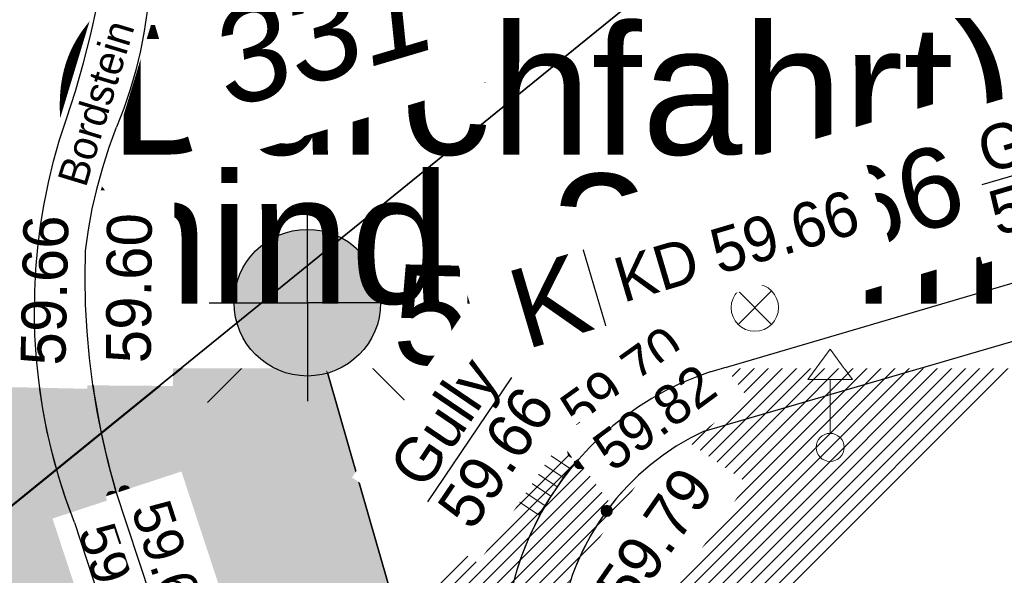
# Model space of a CAD drawing. Header units: millimetres. Extents: x 32365810 to 32368499, y 5620272 to 5622478.
# Tile 184 of 249: x 32366704.24 to 32366714.12, y 5620714.86 to 5620720.43. Entities that reach past the tile are written whole.
import ezdxf

# ---------------------------------------------------------------- set-up
doc = ezdxf.new("R2010")
doc.units = ezdxf.units.MM
for name, pattern in [('1000.100', [0]), ('1000.220', [1.5, 0.925, -0.575]), ('1600.2028', [0]), ('BAULINIE2', [7, 3.5, -1, 0.25, -1, 0.25, -1]), ('LTYPE310', [1, 0.5, -0.5])]:
    doc.linetypes.add(name, pattern=pattern)
doc.layers.get('0').update_dxf_attribs({"color": 1, "linetype": 'CONTINUOUS'})
for name, color, linetype in [('_HB_Baumsatzung', 251, 'CONTINUOUS'), ('_HB_Koordinat_Kreis', 7, 'CONTINUOUS'), ('_HB_Koordinat_Kreuz', 7, 'CONTINUOUS'), ('_K_Höhen_ gemessen (NHN)', 251, 'CONTINUOUS'), ('_K_Leitungen Kanalbestand (AMT 66)', 251, 'CONTINUOUS'), ('_K_Topographie_ örtl. Aufnahme', 251, 'CONTINUOUS'), ('BAULINIE_B', 7, 'CONTINUOUS'), ('BAULINIE_FA', 1, 'CONTINUOUS'), ('BAULINIE_GL', 7, 'CONTINUOUS'), ('BESONDERE-VERKEHRSFLÄCHEN_FA', 40, 'CONTINUOUS'), ('KERNGEBIETE_FA', 42, 'CONTINUOUS'), ('UMGR_BESONDERE-VERKEHRSFLÄCHEN', 7, 'CONTINUOUS'), ('UMGR_KERNGEBIETE', 7, 'CONTINUOUS')]:
    doc.layers.add(name, color=color, linetype=linetype)
for name, color, linetype, lineweight in [('_HB_geplanteGeländehöhe_', 5, 'CONTINUOUS', 30), ('_HB_Legende text', 7, 'LTYPE310', 18), ('_K_Flurstücke_Grenzpunkte', 251, 'CONTINUOUS', 50)]:
    doc.layers.add(name, color=color, linetype=linetype, lineweight=lineweight)
doc.layers.add('_HB_Koordinat_Hintergrund_Schraffur', color=7, linetype='CONTINUOUS', true_color=0xffffff)
for name, color, linetype, transparency in [('Beschriftung Kanalbestand (AMT 66)', 7, 'CONTINUOUS', 0.75), ('Beschriftung Topographie', 7, 'CONTINUOUS', 0.75), ('Bäume_ gemessen', 7, 'CONTINUOUS', 0.75), ('Flurstücke_Grenzpunkte', 11, 'CONTINUOUS', 0.75), ('Höhen_ gemessen (NHN)', 7, 'CONTINUOUS', 0.75), ('Höhentexte_ gemessen (NHN)', 7, 'CONTINUOUS', 0.75), ('Leitungen Kanalbestand (AMT 66)', 7, 'CONTINUOUS', 0.75), ('Symbole Topographie', 7, 'CONTINUOUS', 0.75), ('Topographie_ örtl. Aufnahme', 7, 'CONTINUOUS', 0.75), ('weitere Entwässerungsleitungen', 7, 'CONTINUOUS', 0.75)]:
    doc.layers.add(name, color=color, linetype=linetype, transparency=transparency)
doc.styles.add('Arial', font='arial.ttf')
doc.styles.add('Beschriftung Topographie_ blau', font='GOTHIC.TTF')
doc.styles.add('Flurstücksnummer - K 10 700', font='ariali.ttf')
doc.styles.add('Höhe NHN_ gemessen_ blau', font='GOTHIC.TTF')
doc.styles.add('Höhe NHN_ gemessen_ schwarz', font='GOTHIC.TTF')
doc.styles.add('Kanal_ Höhe_ NHN (Deckel_Sohle)_ lila', font='GOTHIC.TTF')
doc.styles.add('PZV', font='arial.ttf', dxfattribs={"width": 0.8})

# ---------------------------------------------------------------- blocks, each defined once
blk = doc.blocks.new('S1000.258')
at = {"lineweight": -2}
blk.add_hatch(color=0, dxfattribs=at).paths.add_polyline_path([(-0.5, -0.5), (-0.5, 0.5), (0.5, 0.5), (0.5, -0.5)], flags=0)
blk = doc.blocks.new('S1000.345')
at = {"color": 0, "lineweight": -2}
for p, q in [((-0.353554, 0.353554), (0.353554, -0.353554)), ((-0.353554, -0.353554), (0.353554, 0.353554))]:
    blk.add_line(p, q, dxfattribs=at)
blk.add_circle((0, 0), 0.5, dxfattribs=at)
blk = doc.blocks.new('x')
at = {"layer": '_HB_geplanteGeländehöhe_', "linetype": 'ByBlock'}
for points in [[(32366248.4914857, 5621987.05962121), (32366249.4914857, 5621988.05962121)], [(32366248.4914857, 5621988.05962121), (32366249.4914857, 5621987.05962121)]]:
    blk.add_lwpolyline(points, dxfattribs=at)
blk = doc.blocks.new('S1000.460', base_point=(0, -0.375))
at = {"color": 0, "lineweight": -2}
for p, q in [((-0.2, 0.23), (0, 0.5)), ((0, 0.5), (0.2, 0.23)), ((0.2, 0.23), (-0.2, 0.23)), ((0, -0.25), (0, 0.23))]:
    blk.add_line(p, q, dxfattribs=at)
blk.add_circle((0, -0.375), 0.125, dxfattribs=at)
blk = doc.blocks.new('S1000.507', base_point=(0, -0.25))
at = {"color": 0, "lineweight": -2}
for p, q in [((-0.5, 0.25), (-0.3, 0.25)), ((-0.5, -0.25), (-0.5, 0.25)), ((-0.3, 0.25), (-0.1, 0.25)), ((-0.3, 0.25), (-0.3, -0.25)), ((-0.1, 0.25), (0.1, 0.25)), ((-0.1, 0.25), (-0.1, -0.25)), ((0.1, 0.25), (0.3, 0.25)), ((0.1, 0.25), (0.1, -0.25)), ((0.3, 0.25), (0.5, 0.25)), ((0.3, 0.25), (0.3, -0.25)), ((0.5, 0.25), (0.5, -0.25)), ((-0.3, -0.25), (-0.5, -0.25)), ((-0.1, -0.25), (-0.3, -0.25)), ((0.1, -0.25), (-0.1, -0.25)), ((0.3, -0.25), (0.1, -0.25)), ((0.5, -0.25), (0.3, -0.25))]:
    blk.add_line(p, q, dxfattribs=at)
blk = doc.blocks.new('S1000.15')
at = {"color": 0, "lineweight": -2}
for p, q in [((-0.5, 0.05), (-0.485, 0.1)), ((0.495, 0.05), (-0.5, 0.05)), ((-0.5, -0.05), (-0.5, 0)), ((-0.5, 0), (0.5, 0)), ((-0.485, 0.1), (0.49, 0.1)), ((-0.475, 0.15), (-0.455, 0.2)), ((0.475, 0.15), (-0.475, 0.15)), ((-0.455, 0.2), (0.455, 0.2)), ((-0.43, 0.25), (-0.4, 0.3)), ((0.43, 0.25), (-0.43, 0.25)), ((-0.4, 0.3), (0.395, 0.3)), ((-0.355, 0.35), (-0.295, 0.4)), ((0.36, 0.35), (-0.355, 0.35)), ((-0.295, 0.4), (0.3, 0.4)), ((0.22, 0.45), (-0.215, 0.45)), ((0.3, 0.4), (0.22, 0.45)), ((0.395, 0.3), (0.36, 0.35)), ((0.455, 0.2), (0.43, 0.25)), ((0.49, 0.1), (0.475, 0.15)), ((0.5, 0), (0.495, 0.05)), ((0.495, -0.05), (-0.5, -0.05)), ((-0.475, -0.15), (-0.49, -0.1)), ((-0.49, -0.1), (0.485, -0.1)), ((0.475, -0.15), (-0.475, -0.15)), ((-0.43, -0.25), (-0.455, -0.2)), ((-0.455, -0.2), (0.46, -0.2)), ((0.425, -0.25), (-0.43, -0.25)), ((-0.355, -0.35), (-0.4, -0.3)), ((-0.4, -0.3), (0.395, -0.3)), ((0.345, -0.35), (-0.355, -0.35)), ((-0.205, -0.45), (-0.29, -0.4)), ((-0.29, -0.4), (0.285, -0.4)), ((0.2, -0.45), (-0.205, -0.45)), ((0.285, -0.4), (0.345, -0.35)), ((0.395, -0.3), (0.425, -0.25)), ((0.46, -0.2), (0.475, -0.15)), ((0.485, -0.1), (0.495, -0.05))]:
    blk.add_line(p, q, dxfattribs=at)
blk.add_circle((0, 0), 0.5, dxfattribs=at)
blk = doc.blocks.new('O805')
at = {"layer": 'Flurstücke_Grenzpunkte', "color": 7, "linetype": '1600.2028', "lineweight": 35}
blk.add_line((32366213.421, 5622080.678), (32366203.521, 5622072.647), dxfattribs=at)
blk = doc.blocks.new('O1605')
at = {"layer": 'Flurstücke_Grenzpunkte', "color": 7, "linetype": '1600.2028', "lineweight": 35}
blk.add_line((32366213.421, 5622080.678), (32366203.521, 5622072.647), dxfattribs=at)
at = {"layer": 'Flurstücke_Grenzpunkte', "color": 7, "lineweight": 18, "insert": (32366207.579382, 5622077.583938), "char_height": 0.95, "attachment_point": 8, "rotation": 16.51246735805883, "line_spacing_factor": 0.69, "style": 'Flurstücksnummer - K 10 700', "bg_fill": 2}
blk.add_mtext('331', dxfattribs=at)

msp = doc.modelspace()

# ---------------------------------------------------------------- hatches: boundary and pattern name
at = {"layer": 'BESONDERE-VERKEHRSFLÄCHEN_FA', "true_color": 0xffd24a}
h = msp.add_hatch(dxfattribs=at)
h.set_pattern_fill('AWS_VBZF', color=41, scale=0.5, style=0, pattern_type=2)
h.set_pattern_definition([(45, (503.2695410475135, -1357.696340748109), (0, 7.071067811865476), [5.2, -4.8]), (45, (503.1281196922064, -1357.696340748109), (0, 7.071067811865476), [5.4, -4.6]), (45, (502.9866983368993, -1357.696340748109), (0, 7.071067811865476), [5.6, -4.4]), (45, (502.8452769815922, -1357.696340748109), (0, 7.071067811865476), [5.8, -4.2]), (45, (502.7038556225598, -1357.696340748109), (0, 7.071067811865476), [6, -4]), (45, (502.5624342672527, -1357.696340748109), (0, 7.071067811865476), [6.2, -3.8]), (45, (502.4210129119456, -1357.696340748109), (0, 7.071067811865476), [6.4, -3.6]), (45, (502.2795915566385, -1357.696340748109), (0, 7.071067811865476), [6.6, -3.4]), (45, (502.1381701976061, -1357.696340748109), (0, 7.071067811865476), [6.8, -3.2]), (45, (501.996748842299, -1357.696340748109), (0, 7.071067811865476), [7, -3]), (45, (501.8553274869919, -1357.696340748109), (0, 7.071067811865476), [7.2, -2.8]), (45, (501.7139061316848, -1357.696340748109), (0, 7.071067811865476), [7.4, -2.6]), (45, (501.5724847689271, -1357.696340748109), (0, 7.071067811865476), [7.6, -2.4]), (45, (501.4310634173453, -1357.696340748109), (0, 7.071067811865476), [7.8, -2.2]), (45, (501.2896420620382, -1357.696340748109), (0, 7.071067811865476), [8, -2]), (45, (501.1482207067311, -1357.696340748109), (0, 7.071067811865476), [8.2, -1.8]), (45, (501.0067993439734, -1357.696340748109), (0, 7.071067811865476), [8.4, -1.6]), (45, (500.8653779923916, -1357.696340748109), (0, 7.071067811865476), [8.6, -1.4]), (45, (500.7239566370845, -1357.696340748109), (0, 7.071067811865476), [8.8, -1.2]), (45, (500.5825352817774, -1357.696340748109), (0, 7.071067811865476), [9, -1]), (45, (500.4411139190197, -1357.696340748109), (0, 7.071067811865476), [9.2, -0.8]), (45, (500.2996925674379, -1357.696340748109), (0, 7.071067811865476), [9.4, -0.6]), (45, (500.1582712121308, -1357.696340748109), (0, 7.071067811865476), [9.6, -0.4]), (45, (500.0168498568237, -1357.696340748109), (7.071067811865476, 0), [9.8, -0.2]), (45, (503.4109624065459, -1357.696340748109), (7.071067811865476, 0), [5, -5]), (45, (499.8754285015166, -1357.696340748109), (7.071067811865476, 0), [10]), (45, (499.8754285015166, -1353.170857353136), (7.071067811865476, 0), [3.6, -6.4]), (45, (499.8754285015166, -1353.312278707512), (7.071067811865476, 0), [3.8, -6.2]), (45, (499.8754285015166, -1353.453700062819), (7.071067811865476, 0), [4, -6]), (45, (499.8754285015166, -1353.595121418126), (7.071067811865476, 0), [4.2, -5.8]), (45, (499.8754285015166, -1353.73654277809), (7.071067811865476, 0), [4.4, -5.6]), (45, (499.8754285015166, -1353.877964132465), (7.071067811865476, 0), [4.6, -5.4]), (45, (499.8754285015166, -1354.019385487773), (0, 7.071067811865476), [4.8, -5.2]), (45, (499.8754285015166, -1354.16080684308), (7.071067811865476, 0), [5, -5]), (45, (499.8754285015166, -1352.60517194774), (7.071067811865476, 0), [2.8, -7.2]), (45, (499.8754285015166, -1352.746593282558), (7.071067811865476, 0), [3, -7]), (45, (499.8754285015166, -1352.888014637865), (7.071067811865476, 0), [3.2, -6.8]), (45, (499.8754285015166, -1353.029435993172), (7.071067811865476, 0), [3.4, -6.6]), (45, (499.8754285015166, -1351.190958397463), (7.071067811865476, 0), [0.8, -9.2]), (45, (499.8754285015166, -1351.049537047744), (7.071067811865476, 0), [0.6, -9.4]), (45, (499.8754285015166, -1351.190958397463), (7.071067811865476, 0), [0.8, -9.2]), (45, (499.8754285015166, -1351.332379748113), (7.071067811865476, 0), [1, -9]), (45, (499.8754285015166, -1351.473801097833), (7.071067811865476, 0), [1.2, -8.8]), (45, (499.8754285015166, -1351.615222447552), (7.071067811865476, 0), [1.4, -8.6]), (45, (499.8754285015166, -1351.756643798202), (7.071067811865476, 0), [1.6, -8.4]), (45, (499.8754285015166, -1352.039486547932), (7.071067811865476, 0), [2, -8]), (45, (499.8754285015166, -1352.180907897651), (7.071067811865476, 0), [2.2, -7.8]), (45, (499.8754285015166, -1352.322329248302), (7.071067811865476, 0), [2.4, -7.6]), (45, (499.8754285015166, -1352.463750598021), (7.071067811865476, 0), [2.6, -7.4]), (45, (499.8754285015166, -1351.898065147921), (7.071067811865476, 0), [1.8, -8.2]), (45, (499.8754285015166, -1350.908115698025), (7.071067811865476, 0), [0.4, -9.6]), (45, (499.8754285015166, -1350.766694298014), (0, 7.071067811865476), [0.2, -9.8])])
h.paths.add_polyline_path([(32366719.8224795, 5620688.519158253), (32366731.1406285, 5620675.183563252), (32366714.38044531, 5620662.955451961), (32366717.80558067, 5620652.197110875), (32366724.4254285, 5620654.229659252), (32366743.4584285, 5620659.978659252), (32366743.72530459, 5620660.058965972), (32366743.1710545, 5620661.732718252), (32366730.0425285, 5620701.378901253), (32366716.0852575, 5620718.810685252), (32366713.2464285, 5620722.931659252), (32366709.4674285, 5620727.586659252), (32366703.4251335, 5620722.754929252), (32366707.1235985, 5620717.591997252), (32366707.7475385, 5620715.425424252), (32366708.88378613, 5620711.47991374), (32366711.2652425, 5620712.478341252)], flags=0)
at = {"layer": 'KERNGEBIETE_FA'}
msp.add_hatch(color=256, dxfattribs=at).paths.add_polyline_path([(32366705.2674285, 5620656.306659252), (32366714.38044531, 5620662.95545196), (32366731.1406285, 5620675.183563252), (32366719.8224795, 5620688.519158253), (32366711.2652425, 5620712.478341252), (32366708.8837855, 5620711.479915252), (32366707.7475385, 5620715.425424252), (32366707.1235985, 5620717.591997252), (32366703.47376654, 5620722.687039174), (32366703.4251335, 5620722.754929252), (32366709.4674285, 5620727.586659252), (32366713.2464285, 5620722.931659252), (32366716.0852575, 5620718.810685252), (32366730.0425285, 5620701.378901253), (32366743.1710545, 5620661.732718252), (32366767.9134285, 5620669.954659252), (32366773.8814285, 5620671.893659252), (32366779.8604285, 5620673.836659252), (32366785.7934285, 5620675.726659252), (32366799.3534285, 5620680.171659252), (32366795.2334285, 5620696.616659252), (32366793.4664285, 5620703.779659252), (32366791.8854285, 5620710.185659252), (32366791.8204285, 5620710.457659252), (32366791.32757302, 5620712.499503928), (32366791.32720713, 5620712.501019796), (32366782.88164983, 5620747.490011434), (32366782.3304285, 5620749.773659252), (32366779.2794285, 5620762.409659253), (32366774.3714285, 5620775.592659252), (32366766.3304285, 5620772.552659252), (32366764.5794285, 5620776.186659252), (32366756.7024285, 5620771.880659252), (32366748.3894285, 5620767.336659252), (32366745.6674285, 5620765.882659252), (32366742.5764285, 5620764.231659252), (32366735.2664285, 5620760.327659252), (32366720.1184285, 5620752.236659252), (32366714.0414285, 5620748.990659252), (32366709.9014285, 5620746.779659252), (32366711.2314285, 5620744.448659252), (32366709.6784285, 5620743.190659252), (32366707.1144285, 5620741.113659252), (32366705.5984285, 5620739.885659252), (32366701.9094285, 5620736.896659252), (32366695.9746285, 5620732.089638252), (32366692.1044285, 5620728.953659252), (32366687.0664285, 5620724.768659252), (32366682.4064285, 5620721.071659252), (32366679.9164285, 5620719.079659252), (32366678.8874285, 5620718.271659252), (32366674.3954285, 5620714.747659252), (32366668.3894285, 5620710.033659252), (32366659.3444285, 5620702.839659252), (32366658.9674285, 5620703.305659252), (32366649.8944285, 5620695.981659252), (32366654.8644285, 5620689.784659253), (32366667.7294285, 5620679.628659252), (32366671.8604285, 5620676.219659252), (32366674.9514285, 5620673.669659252), (32366678.0124285, 5620671.145659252), (32366681.0714285, 5620668.620659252), (32366688.7664285, 5620662.335659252), (32366693.2054285, 5620658.653659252), (32366697.0404285, 5620655.472659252), (32366698.4244285, 5620654.324659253), (32366700.2294285, 5620654.847659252)], flags=0)

# ---------------------------------------------------------------- linework, layer by layer
at = {"layer": '_K_Flurstücke_Grenzpunkte', "linetype": '1600.2028', "lineweight": 35}
msp.add_line((32366713.2464285, 5620722.931659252), (32366703.3464285, 5620714.900659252), dxfattribs=at)
at = {"layer": '_K_Flurstücke_Grenzpunkte', "linetype": '1600.2028'}
msp.add_lwpolyline([(32366732.3684285, 5620736.267659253), (32366729.5694285, 5620734.432659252), (32366723.7784285, 5620730.639659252), (32366721.2294285, 5620728.969659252), (32366718.4124285, 5620727.125659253), (32366717.0654285, 5620726.028659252), (32366713.2464285, 5620722.931659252), (32366703.3464285, 5620714.900659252), (32366700.8704285, 5620712.841659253), (32366698.2944285, 5620710.699659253), (32366693.5784285, 5620706.976659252), (32366692.8404285, 5620706.378659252), (32366711.3314285, 5620683.053659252), (32366708.1544285, 5620677.504659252), (32366714.4474285, 5620674.150659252), (32366719.0724285, 5620659.740659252), (32366766.3324285, 5620674.617659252)], dxfattribs=at)
at = {"layer": '_K_Topographie_ örtl. Aufnahme', "linetype": '1000.100'}
for p, q in [((32366711.1638695, 5620716.898323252), (32366721.1332935, 5620719.827741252)), ((32366711.1057955, 5620716.305342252), (32366721.2737095, 5620719.268730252))]:
    msp.add_line(p, q, dxfattribs=at)
for points in [[(32366704.74475371, 5620723.718452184, -0.2505819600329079), (32366705.20956806, 5620719.354140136, 0.06431808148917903), (32366704.89653457, 5620718.112131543, 0.0792620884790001), (32366705.19949456, 5620715.714491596)], [(32366704.78602617, 5620715.388071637, -0.1778483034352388), (32366704.70508761, 5620719.435641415, 0.05872253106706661), (32366705.14392585, 5620721.44798495, 0.0892521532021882), (32366704.26071085, 5620723.304844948)], [(32366711.10579547, 5620716.305342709, 0.1262753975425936), (32366710.12677474, 5620715.504585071, 0.1438497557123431), (32366709.63735652, 5620714.156565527, 0.02418135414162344), (32366709.63387151, 5620713.910668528, 0.03201291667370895), (32366710.10937843, 5620712.091354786)]]:
    msp.add_lwpolyline(points, format="xyb", dxfattribs=at)
for points in [[(32366714.0944285, 5620688.764659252), (32366712.0869045, 5620694.786328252), (32366705.1994945, 5620715.714491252)], [(32366704.7860265, 5620715.388071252), (32366713.4984185, 5620688.982781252), (32366713.7948855, 5620687.954172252)]]:
    msp.add_lwpolyline(points, dxfattribs=at)
msp.add_arc((32366712.1213835, 5620714.025790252), 3.027917, 108.4350026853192, 199.4596594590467, dxfattribs=at)
at = {"layer": '_K_Topographie_ örtl. Aufnahme'}
for p in [(32366704.3899905, 5620717.267191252), (32366709.4545785, 5620715.459815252)]:
    msp.add_point(p, dxfattribs=at)
at = {"layer": 'BAULINIE_B', "linetype": 'BAULINIE2', "const_width": 0.4, "flags": 128}
msp.add_lwpolyline([(32366709.62798071, 5620727.706213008), (32366713.40666515, 5620723.051601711), (32366716.24587756, 5620718.930071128), (32366730.22109903, 5620701.47586808), (32366743.29797884, 5620661.985648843), (32366767.85099308, 5620670.144665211), (32366773.81961633, 5620672.083867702), (32366779.79916923, 5620674.027047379), (32366785.73192525, 5620675.916969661), (32366799.11416693, 5620680.30370006), (32366795.03933637, 5620696.568406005), (32366793.27225468, 5620703.731737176), (32366791.69107749, 5620710.138455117), (32366791.62595862, 5620710.41095253), (32366791.13315655, 5620712.452575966), (32366791.13279061, 5620712.454092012), (32366782.68723331, 5620747.44308365), (32366782.13601533, 5620749.726717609), (32366779.08782298, 5620762.351089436), (32366774.25413063, 5620775.334497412), (32366766.22978142, 5620772.30079245), (32366764.49063668, 5620775.910188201), (32366756.79835567, 5620771.705165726), (32366748.48451025, 5620767.160703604), (32366745.76165573, 5620765.706247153), (32366742.67064634, 5620764.055242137), (32366735.36065554, 5620760.151247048), (32366720.21265763, 5620752.060248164), (32366714.13564566, 5620748.814241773), (32366710.17706926, 5620746.700132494), (32366711.48934427, 5620744.400197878), (32366709.8043187, 5620743.03525122), (32366707.24031533, 5620740.958248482), (32366705.72433599, 5620739.730265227), (32366702.03531021, 5620736.741244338), (32366696.10053993, 5620731.934247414), (32366692.23128717, 5620728.79903596), (32366687.19249386, 5620724.613376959), (32366682.53104959, 5620720.915231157), (32366680.040659, 5620718.922918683), (32366679.0108752, 5620718.114303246), (32366674.51891181, 5620714.590331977), (32366668.51341932, 5620709.876730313), (32366659.31369141, 5620702.55966645), (32366658.93759675, 5620703.024547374), (32366650.17518257, 5620695.951261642), (32366655.00621334, 5620689.927539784), (32366667.85505408, 5620679.784296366), (32366671.98770287, 5620676.373935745), (32366675.07866534, 5620673.823966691), (32366678.13974484, 5620671.299901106), (32366681.19834569, 5620668.775230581), (32366688.89353098, 5620662.490079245), (32366693.33311366, 5620658.807595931), (32366697.16811496, 5620655.626594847), (32366698.47055177, 5620654.546249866), (32366700.17379466, 5620655.039765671), (32366705.17798463, 5620656.488974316), (32366730.8488573, 5620675.218261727), (32366719.64639786, 5620688.417545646), (32366711.14789596, 5620712.212277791), (32366708.75380482, 5620711.208554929), (32366707.5553494, 5620715.37007672), (32366706.94094487, 5620717.503538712), (32366703.31117872, 5620722.570569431)], dxfattribs=at)
at = {"layer": 'BAULINIE_FA', "const_width": 0.9}
msp.add_lwpolyline([(32366719.42629581, 5620688.290529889), (32366711.00121278, 5620711.879698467), (32366708.59132897, 5620710.869354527), (32366707.31511302, 5620715.300892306), (32366706.71262782, 5620717.392965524), (32366703.10794394, 5620722.424982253)], dxfattribs=at)
at = {"layer": 'BAULINIE_GL'}
msp.add_lwpolyline([(32366719.8224795, 5620688.519158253), (32366711.2652425, 5620712.478341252), (32366708.8837855, 5620711.479915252), (32366707.7475385, 5620715.425424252), (32366707.1235985, 5620717.591997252), (32366703.47376654, 5620722.687039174)], dxfattribs=at)
at = {"layer": 'Topographie_ örtl. Aufnahme', "color": 7, "true_color": 0xffffff}
msp.add_point((32366709.4545765, 5620715.459814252, 59.653), dxfattribs=at)
at = {"layer": 'UMGR_BESONDERE-VERKEHRSFLÄCHEN'}
msp.add_lwpolyline([(32366719.8224795, 5620688.519158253), (32366731.1406285, 5620675.183563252), (32366714.38044531, 5620662.955451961), (32366717.80558067, 5620652.197110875), (32366724.4254285, 5620654.229659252), (32366743.4584285, 5620659.978659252), (32366743.72530459, 5620660.058965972), (32366743.1710545, 5620661.732718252), (32366730.0425285, 5620701.378901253), (32366716.0852575, 5620718.810685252), (32366713.2464285, 5620722.931659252), (32366709.4674285, 5620727.586659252), (32366703.4251335, 5620722.754929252), (32366707.1235985, 5620717.591997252), (32366707.7475385, 5620715.425424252), (32366708.88378613, 5620711.47991374), (32366711.2652425, 5620712.478341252)], close=True, dxfattribs=at)
at = {"layer": 'UMGR_KERNGEBIETE'}
msp.add_lwpolyline([(32366719.8224795, 5620688.519158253), (32366711.2652425, 5620712.478341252), (32366708.8837855, 5620711.479915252), (32366707.7475385, 5620715.425424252), (32366707.1235985, 5620717.591997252), (32366703.47376654, 5620722.687039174), (32366703.4251335, 5620722.754929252), (32366709.4674285, 5620727.586659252), (32366713.2464285, 5620722.931659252), (32366716.0852575, 5620718.810685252), (32366730.0425285, 5620701.378901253), (32366743.1710545, 5620661.732718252)], dxfattribs=at)

# ---------------------------------------------------------------- block references
at = {"layer": '_HB_geplanteGeländehöhe_', "color": 5, "linetype": 'ByBlock', "xscale": 2, "yscale": 2, "zscale": 2}
msp.add_blockref('x', (-32365790.86109602, -5623257.528651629), dxfattribs=at)
at = {"layer": '_K_Leitungen Kanalbestand (AMT 66)', "xscale": 0.475, "yscale": 0.475, "zscale": 0.475}
msp.add_blockref('S1000.345', (32366711.6132815, 5620717.543466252), dxfattribs=at)
at = {"layer": '_K_Topographie_ örtl. Aufnahme', "xscale": 0.15000000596, "yscale": 0.15000000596, "zscale": 0.15000000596, "rotation": 108.216253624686}
msp.add_blockref('S1000.258', (32366705.1994945, 5620715.714491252), dxfattribs=at)
at = {"layer": 'Höhen_ gemessen (NHN)', "color": 7, "lineweight": 18, "xscale": 0.1125, "yscale": 0.1125, "zscale": 0.1125}
for p in [(32366705.1654265, 5620715.646658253, 59.709), (32366705.2904265, 5620715.701658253, 59.668), (32366710.1267725, 5620715.504584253, 59.787)]:
    msp.add_blockref('S1000.15', p, dxfattribs=at)
at = {"layer": 'Topographie_ örtl. Aufnahme', "color": 7, "lineweight": 18, "xscale": 0.15000000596, "yscale": 0.15000000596, "zscale": 0.15000000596, "rotation": 108.216253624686}
msp.add_blockref('S1000.258', (32366705.1994925, 5620715.714490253, 59.668), dxfattribs=at)

# ---------------------------------------------------------------- next in the draw order: texts
at = {"layer": '_K_Höhen_ gemessen (NHN)', "insert": (32366705.42166518, 5620719.958151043), "char_height": 0.9, "width": 6.48035329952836, "attachment_point": 8, "rotation": 308.8633331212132, "line_spacing_factor": 0.69, "style": 'Höhe NHN_ gemessen_ schwarz', "bg_fill": 2}
msp.add_mtext('59.55', dxfattribs=at)
at = {"layer": 'Höhentexte_ gemessen (NHN)', "color": 7, "lineweight": 25, "insert": (32366705.0225125, 5620714.662251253, 59.685), "char_height": 0.4, "attachment_point": 8, "rotation": 288.2162395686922, "line_spacing_factor": 0.69, "style": 'Höhe NHN_ gemessen_ schwarz', "bg_fill": 2}
msp.add_mtext('59.71', dxfattribs=at)

# ---------------------------------------------------------------- next in the draw order: texts
at = {"layer": '_K_Flurstücke_Grenzpunkte', "color": 0, "lineweight": 18, "insert": (32366709.36955097, 5620720.355729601), "char_height": 1.3, "width": 9.505219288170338, "attachment_point": 5, "line_spacing_factor": 0.69, "style": 'Flurstücksnummer - K 10 700', "bg_fill": 2}
msp.add_mtext('\\fArial|b0|i0|c0|p0;Lichte Höhe (Durchfahrt) mind. 3,5 m', dxfattribs=at)
at = {"layer": 'Höhentexte_ gemessen (NHN)', "color": 7, "lineweight": 25, "insert": (32366705.5561685, 5620714.884529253, 59.644), "char_height": 0.4, "attachment_point": 8, "rotation": 288.2162395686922, "line_spacing_factor": 0.69, "style": 'Höhe NHN_ gemessen_ schwarz', "bg_fill": 2}
msp.add_mtext('59.67', dxfattribs=at)

# ---------------------------------------------------------------- next in the draw order: hatches: boundary and pattern name
at = {"layer": '_HB_Koordinat_Hintergrund_Schraffur', "linetype": 'ByBlock'}
msp.add_hatch(color=256, dxfattribs=at).paths.add_polyline_path([(32366707.85875575, 5620717.592243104, 1), (32366706.38829965, 5620717.592243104, 1)])

# ---------------------------------------------------------------- next in the draw order: linework, layer by layer
at = {"layer": '_HB_Baumsatzung', "linetype": '1000.220'}
msp.add_circle((32366718.3361485, 5620711.107207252), 4.998732, dxfattribs=at)
at = {"layer": '_HB_Koordinat_Kreis'}
msp.add_circle((32366707.1235277, 5620717.592243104), 0.7352280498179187, dxfattribs=at)
at = {"layer": '_HB_Koordinat_Kreuz'}
for points in [[(32366708.11045526, 5620717.592243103), (32366707.1235277, 5620717.592243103), (32366707.1235277, 5620718.579170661)], [(32366706.13660014, 5620717.592243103), (32366707.1235277, 5620717.592243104), (32366707.1235277, 5620716.605315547)]]:
    msp.add_lwpolyline(points, dxfattribs=at)

# ---------------------------------------------------------------- next in the draw order: block references
at = {"layer": 'Höhen_ gemessen (NHN)', "color": 7, "lineweight": 18, "xscale": 0.1125, "yscale": 0.1125, "zscale": 0.1125}
for p in [(32366704.8554265, 5620717.701658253, 59.665), (32366704.9674265, 5620717.714658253, 59.603), (32366709.7934265, 5620716.093658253, 59.696), (32366709.8574265, 5620715.982658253, 59.816)]:
    msp.add_blockref('S1000.15', p, dxfattribs=at)
at = {"layer": 'Leitungen Kanalbestand (AMT 66)', "color": 251, "lineweight": 18, "xscale": 0.475, "yscale": 0.475, "zscale": 0.475}
msp.add_blockref('S1000.345', (32366711.6132815, 5620717.543466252, 59.665), dxfattribs=at)
at = {"layer": 'Symbole Topographie', "color": 7, "lineweight": 18, "xscale": 1.125, "yscale": 1.125, "zscale": 1.125}
msp.add_blockref('S1000.460', (32366712.3688475, 5620716.141033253, 59.835), dxfattribs=at)
at = {"layer": 'weitere Entwässerungsleitungen', "color": 7, "lineweight": 18, "xscale": 0.5625, "yscale": 0.5625, "zscale": 0.5625, "rotation": 56.45114124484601}
msp.add_blockref('S1000.507', (32366709.5978715, 5620715.699162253, 59.658), dxfattribs=at)

# ---------------------------------------------------------------- next in the draw order: texts
at = {"layer": '_HB_geplanteGeländehöhe_', "color": 5, "linetype": 'ByBlock', "insert": (32366707.99509232, 5620717.979599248), "char_height": 1, "width": 5.600000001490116, "attachment_point": 1, "rotation": 358.59993279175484, "style": 'Arial'}
msp.add_mtext('59,9', dxfattribs=at)
at = {"layer": '_HB_Legende text', "insert": (32366709.2082297, 5620721.305599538), "char_height": 2, "width": 72.02427216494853, "attachment_point": 1, "style": 'PZV'}
msp.add_mtext('\\P         8\\P', dxfattribs=at)
at = {"layer": 'Beschriftung Topographie', "color": 142, "lineweight": 25, "true_color": 0x0087cd, "insert": (32366705.0044855, 5620719.594105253), "char_height": 0.3, "attachment_point": 5, "rotation": 73.10378775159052, "line_spacing_factor": 0.69, "style": 'Beschriftung Topographie_ blau', "bg_fill": 2}
msp.add_mtext('Bordstein', dxfattribs=at)
at = {"layer": 'Höhentexte_ gemessen (NHN)', "color": 7, "lineweight": 25, "insert": (32366704.7171425, 5620717.711294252, 59.641), "char_height": 0.45, "attachment_point": 8, "rotation": 88.75280145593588, "line_spacing_factor": 0.69, "style": 'Höhe NHN_ gemessen_ schwarz', "bg_fill": 2}
msp.add_mtext('59.66', dxfattribs=at)

# ---------------------------------------------------------------- next in the draw order: texts
at = {"layer": 'Beschriftung Kanalbestand (AMT 66)', "color": 251, "lineweight": 25, "insert": (32366711.4306395, 5620718.159564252, 59.665), "char_height": 0.8, "attachment_point": 5, "rotation": 16.51246735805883, "line_spacing_factor": 0.69, "style": 'Arial', "bg_fill": 2}
msp.add_mtext('KD 59.66', dxfattribs=at)
at = {"layer": 'Höhentexte_ gemessen (NHN)', "color": 7, "lineweight": 25, "insert": (32366705.5639745, 5620717.736553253, 59.579), "char_height": 0.45, "attachment_point": 8, "rotation": 89.55635433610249, "line_spacing_factor": 0.69, "style": 'Höhe NHN_ gemessen_ schwarz', "bg_fill": 2}
msp.add_mtext('59.60', dxfattribs=at)

# ---------------------------------------------------------------- next in the draw order: block references
at = {"layer": 'Leitungen Kanalbestand (AMT 66)', "color": 7, "lineweight": 18, "xscale": 0.475, "yscale": 0.475, "zscale": 0.475}
msp.add_blockref('S1000.345', (32366711.6132795, 5620717.543465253, 59.665), dxfattribs=at)

# ---------------------------------------------------------------- next in the draw order: texts
at = {"layer": 'Beschriftung Kanalbestand (AMT 66)', "color": 200, "lineweight": 25, "true_color": 0xd600ff, "insert": (32366711.4306375, 5620718.159563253, 59.665), "char_height": 0.45, "attachment_point": 5, "rotation": 16.51246735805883, "line_spacing_factor": 0.69, "style": 'Kanal_ Höhe_ NHN (Deckel_Sohle)_ lila', "bg_fill": 2}
msp.add_mtext('KD 59.66', dxfattribs=at)

# ---------------------------------------------------------------- next in the draw order: texts
at = {"layer": 'weitere Entwässerungsleitungen', "color": 200, "lineweight": 25, "true_color": 0xd600ff, "char_height": 0.45, "attachment_point": 5, "line_spacing_factor": 0.69, "style": 'Kanal_ Höhe_ NHN (Deckel_Sohle)_ lila', "bg_fill": 2}
for s, insert, rotation in [('\\SGully/59.72;', (32366714.6175295, 5620718.992260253, 59.695), 16.51246735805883), ('\\SGully/59.66;', (32366708.7531535, 5620716.219226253, 59.634), 55.86954103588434)]:
    msp.add_mtext(s, dxfattribs=dict(at, insert=insert, rotation=rotation))

# ---------------------------------------------------------------- next in the draw order: texts
at = {"layer": 'Höhentexte_ gemessen (NHN)', "color": 7, "lineweight": 25, "insert": (32366710.4018085, 5620716.665344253, 59.672), "char_height": 0.4, "attachment_point": 8, "rotation": 35.47171885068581, "line_spacing_factor": 0.69, "style": 'Höhe NHN_ gemessen_ schwarz', "bg_fill": 2}
msp.add_mtext('59.70', dxfattribs=at)
at = {"layer": 'Höhentexte_ gemessen (NHN)', "color": 142, "lineweight": 25, "true_color": 0x0087cd, "insert": (32366710.4232675, 5620715.365876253), "char_height": 0.45, "attachment_point": 2, "rotation": 55.17252313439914, "line_spacing_factor": 0.69, "style": 'Höhe NHN_ gemessen_ blau', "bg_fill": 2}
msp.add_mtext('59.79', dxfattribs=at)

# ---------------------------------------------------------------- next in the draw order: texts
at = {"layer": 'Höhentexte_ gemessen (NHN)', "color": 7, "lineweight": 25, "insert": (32366710.7284185, 5620716.277583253, 59.792), "char_height": 0.4, "attachment_point": 8, "rotation": 36.28840419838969, "line_spacing_factor": 0.69, "style": 'Höhe NHN_ gemessen_ schwarz', "bg_fill": 2}
msp.add_mtext('59.82', dxfattribs=at)

# ---------------------------------------------------------------- next in the draw order: block references
at = {"layer": 'Flurstücke_Grenzpunkte', "color": 7, "true_color": 0xffffff}
msp.add_blockref('O805', (499.8254265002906, -1357.746341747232), dxfattribs=at)

# ---------------------------------------------------------------- next in the draw order: linework, layer by layer
at = {"layer": 'Bäume_ gemessen', "color": 92, "linetype": '1000.220', "lineweight": 25, "true_color": 0x00d200}
msp.add_circle((32366718.3361465, 5620711.107206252, 60.256), 4.998727, dxfattribs=at)

# ---------------------------------------------------------------- next in the draw order: block references
at = {"layer": 'Flurstücke_Grenzpunkte', "color": 7, "true_color": 0xffffff}
msp.add_blockref('O1605', (499.8254265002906, -1357.746341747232), dxfattribs=at)

# ---------------------------------------------------------------- next in the draw order: linework, layer by layer
at = {"layer": 'Topographie_ örtl. Aufnahme', "color": 142, "linetype": '1000.100', "lineweight": 25, "true_color": 0x0087cd}
for p, q in [((32366711.1638675, 5620716.898322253, 59.649), (32366721.1332915, 5620719.827740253, 59.796)), ((32366711.1057935, 5620716.305341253, 59.809), (32366721.2737075, 5620719.268729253, 59.933)), ((32366712.0869025, 5620694.786327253, 60.04), (32366705.1994925, 5620715.714490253, 59.668)), ((32366704.7860245, 5620715.388070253, 59.692), (32366713.4984165, 5620688.982780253, 60.228))]:
    msp.add_line(p, q, dxfattribs=at)
for points in [[(32366704.7314265, 5620723.760658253, 59.491), (32366704.8419715, 5620723.592975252, 59.4915), (32366704.9451795, 5620723.420678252, 59.492), (32366705.0408565, 5620723.244089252, 59.4925), (32366705.1288245, 5620723.063535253, 59.493), (32366705.2089205, 5620722.879355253, 59.4935), (32366705.2809955, 5620722.691890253, 59.494), (32366705.3449145, 5620722.501490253, 59.4945), (32366705.4005595, 5620722.308509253, 59.495), (32366705.4478255, 5620722.113307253, 59.4955), (32366705.4866245, 5620721.916247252, 59.496), (32366705.5168855, 5620721.717697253, 59.4965), (32366705.5385515, 5620721.518026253, 59.497), (32366705.5515815, 5620721.317606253, 59.4975), (32366705.5559525, 5620721.116810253, 59.498), (32366705.5516555, 5620720.916013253, 59.4985), (32366705.5386985, 5620720.715589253, 59.499), (32366705.5171055, 5620720.515910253, 59.4995), (32366705.4869175, 5620720.317349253, 59.5), (32366705.4481905, 5620720.120275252, 59.5005), (32366705.4009955, 5620719.925055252, 59.501), (32366705.3454225, 5620719.732054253, 59.5015), (32366705.2815725, 5620719.541630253, 59.502), (32366705.2095665, 5620719.354139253, 59.5025)], [(32366704.7050855, 5620719.435640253, 59.615), (32366704.7965225, 5620719.716002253, 59.607286), (32366704.8785135, 5620719.999271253, 59.599571), (32366704.9509665, 5620720.285128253, 59.591857), (32366705.0137985, 5620720.573253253, 59.584143), (32366705.0669395, 5620720.863321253, 59.576429), (32366705.1103315, 5620721.155007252, 59.568714), (32366705.1439235, 5620721.447984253, 59.561)], [(32366704.3899885, 5620717.267190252, 59.665), (32366704.3845565, 5620717.487525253, 59.66), (32366704.3873985, 5620717.707908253, 59.655), (32366704.3985105, 5620717.928030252, 59.65), (32366704.4178765, 5620718.147579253, 59.645), (32366704.4454705, 5620718.366246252, 59.64), (32366704.4812525, 5620718.583724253, 59.635), (32366704.5251735, 5620718.799705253, 59.63), (32366704.5771695, 5620719.013886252, 59.625), (32366704.6371685, 5620719.225964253, 59.62), (32366704.7050855, 5620719.435640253, 59.615)], [(32366704.8965325, 5620718.112130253, 59.542), (32366704.9263685, 5620718.324087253, 59.535417), (32366704.9652505, 5620718.534573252, 59.528833), (32366705.0131075, 5620718.743201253, 59.52225), (32366705.0698515, 5620718.949590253, 59.515667), (32366705.1353775, 5620719.153360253, 59.509083), (32366705.2095665, 5620719.354139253, 59.5025)], [(32366705.1994925, 5620715.714490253, 59.668), (32366705.1285335, 5620715.974617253, 59.654), (32366705.0667605, 5620716.237078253, 59.64), (32366705.0142495, 5620716.501548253, 59.626), (32366704.9710675, 5620716.767699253, 59.612), (32366704.9372665, 5620717.035204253, 59.598), (32366704.9128875, 5620717.303732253, 59.584), (32366704.8979625, 5620717.572951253, 59.57), (32366704.8925085, 5620717.842528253, 59.556), (32366704.8965325, 5620718.112130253, 59.542)], [(32366704.7860245, 5620715.388070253, 59.692), (32366704.7030125, 5620715.614446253, 59.688625), (32366704.6293665, 5620715.844040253, 59.68525), (32366704.5652095, 5620716.076464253, 59.681875), (32366704.5106505, 5620716.311327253, 59.6785), (32366704.4657815, 5620716.548232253, 59.675125), (32366704.4306775, 5620716.786779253, 59.67175), (32366704.4053995, 5620717.026567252, 59.668375), (32366704.3899885, 5620717.267190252, 59.665)], [(32366711.1638675, 5620716.898322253, 59.649), (32366711.0131625, 5620716.843613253, 59.649933), (32366710.8655655, 5620716.781003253, 59.650867), (32366710.7214895, 5620716.710669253, 59.6518), (32366710.5813375, 5620716.632807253, 59.652733), (32366710.4455035, 5620716.547636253, 59.653667), (32366710.3143685, 5620716.455394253, 59.6546), (32366710.1882995, 5620716.356341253, 59.655533), (32366710.0676505, 5620716.250753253, 59.656467), (32366709.9527595, 5620716.138928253, 59.6574), (32366709.8439485, 5620716.021178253, 59.658333), (32366709.7415225, 5620715.897833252, 59.659267), (32366709.6457685, 5620715.769240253, 59.6602), (32366709.5569565, 5620715.635758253, 59.661133), (32366709.4753335, 5620715.497763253, 59.662067), (32366709.4011295, 5620715.355641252, 59.663), (32366709.3345515, 5620715.209791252, 59.663933), (32366709.2757875, 5620715.060620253, 59.664867), (32366709.2250015, 5620714.908549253, 59.6658), (32366709.1823365, 5620714.754002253, 59.666733)], [(32366711.1057935, 5620716.305341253, 59.809), (32366710.9630615, 5620716.233599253, 59.80625), (32366710.8251135, 5620716.153040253, 59.8035), (32366710.6924935, 5620716.063982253, 59.80075), (32366710.5657255, 5620715.966776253, 59.798), (32366710.4453075, 5620715.861804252, 59.79525), (32366710.3317155, 5620715.749482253, 59.7925), (32366710.2253975, 5620715.630252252, 59.78975), (32366710.1267725, 5620715.504584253, 59.787)], [(32366710.1267725, 5620715.504584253, 59.787), (32366710.0440445, 5620715.385059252, 59.783391), (32366709.9682785, 5620715.261004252, 59.779782), (32366709.8997215, 5620715.132824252, 59.776173), (32366709.8385985, 5620715.000938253, 59.772564), (32366709.7851075, 5620714.865775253, 59.768955), (32366709.7394235, 5620714.727778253, 59.765346), (32366709.7016965, 5620714.587398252, 59.761737), (32366709.6720495, 5620714.445091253, 59.758128), (32366709.6505785, 5620714.301323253, 59.754519), (32366709.6373545, 5620714.156564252, 59.75091)]]:
    msp.add_polyline3d(points, dxfattribs=at)

doc.saveas('drawing.dxf')
